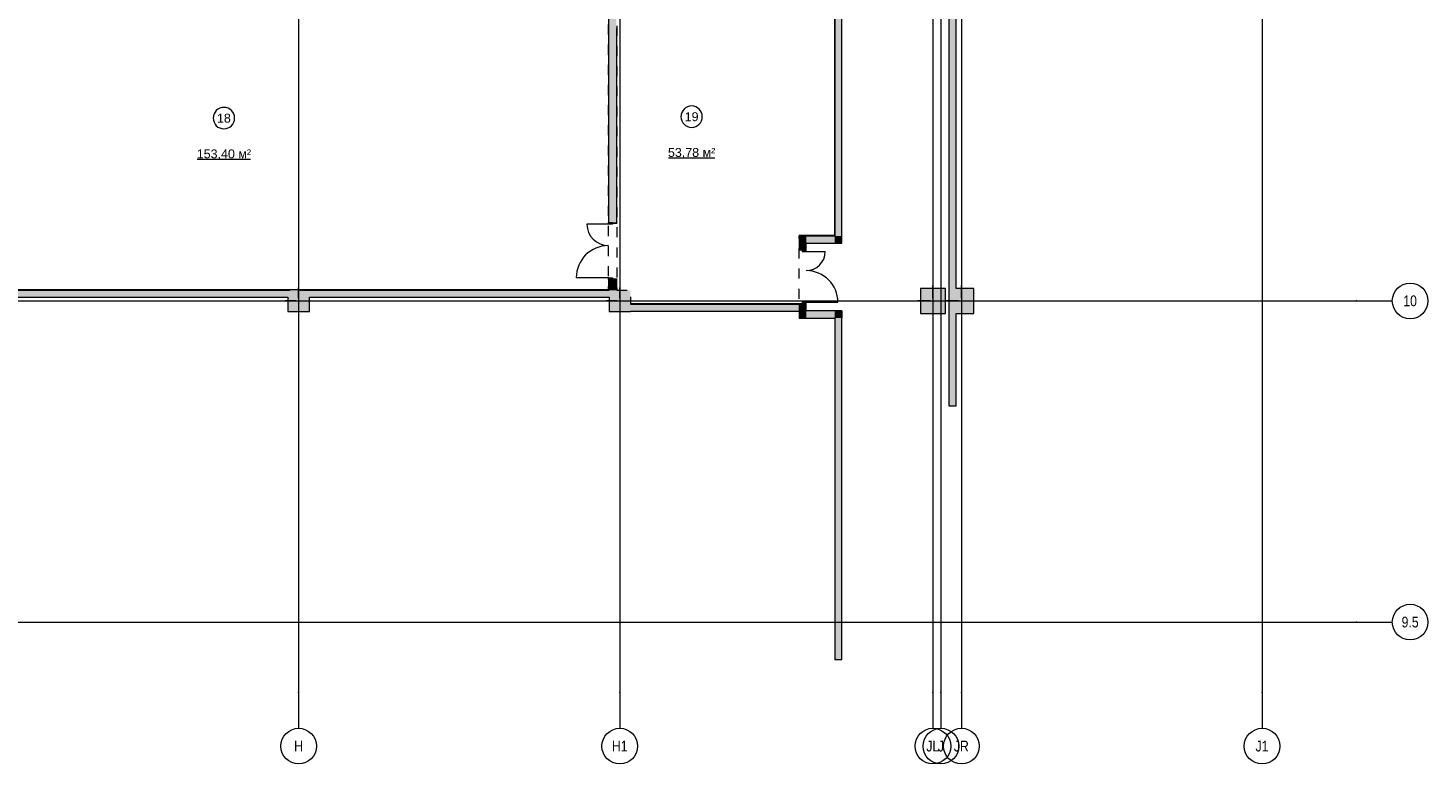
# Model space of a CAD drawing. Header units: millimetres. Extents: x -14761 to 157739, y -22400 to 107990.
# Tile 158 of 256: x 118415 to 157650, y -3975 to 16646. Entities that reach past the tile are written whole.
import ezdxf

# ---------------------------------------------------------------- set-up
doc = ezdxf.new("R2010")
doc.units = ezdxf.units.MM
doc.header["$MEASUREMENT"] = 0
doc.linetypes.add('Штриховая', pattern=[564.444447, 282.222223, -282.222223])
for name, color, linetype in [('Конструктив - ГКЛ', 7, 'Continuous'), ('Конструктив - Колонны', 7, 'Continuous'), ('Конструктив - Стены Блок 200 нов', 7, 'Continuous'), ('Конструктив - Стены Внутр сущ.', 7, 'Continuous'), ('Элемент Модели - Зона', 7, 'Continuous'), ('Элемент Модели - Оси', 7, 'Continuous')]:
    doc.layers.add(name, color=color, linetype=linetype)
doc.styles.add('СГЕНЕРИР_СТИЛЬ_1', font='txt')
doc.styles.add('СГЕНЕРИР_СТИЛЬ_3', font='txt')

msp = doc.modelspace()

# ---------------------------------------------------------------- hatches: boundary and pattern name
at = {"layer": 'Конструктив - ГКЛ', "linetype": 'Continuous', "lineweight": 0, "true_color": 0x606060}
for points in [[(141013, 18075), (141013, 10825), (141025, 10825), (141025, 18075)], [(141013, 10832), (140025, 10832), (140025, 10820), (141013, 10820)], [(141013, 10820), (141025, 10820), (141013, 10832)], [(134675, 9312), (117364, 9312), (117364, 9300), (134675, 9300)], [(134680, 9312), (134700, 9311), (134700, 9312)], [(134680, 9300), (134700, 9300), (134700, 9311), (134680, 9312)], [(135305, 8910), (140025, 8910), (140025, 8922), (135305, 8922)]]:
    msp.add_hatch(color=251, dxfattribs=at).paths.add_polyline_path(points)
at = {"layer": 'Конструктив - Колонны', "linetype": 'Continuous', "lineweight": 0, "true_color": 0x000000}
for points in [[(125700, 9300), (126300, 9300), (126300, 9300), (125700, 9300)], [(126300, 9300), (125700, 9300), (125700, 9100), (126300, 9100)], [(125700, 8700), (126300, 8700), (126300, 9100), (125700, 9100)], [(134700, 8700), (135300, 8700), (135300, 8710), (135300, 8910), (135300, 8915), (135300, 8922), (135300, 9300), (134925, 9300), (134920, 9300), (134900, 9300), (134700, 9300), (134700, 9300), (134700, 9100)], [(143425, 8650), (144125, 8650), (144125, 9350), (143425, 9350)], [(144225, 8650), (144425, 8650), (144425, 9350), (144225, 9350)], [(144925, 9350), (144425, 9350), (144425, 8650), (144925, 8650)]]:
    msp.add_hatch(color=18, dxfattribs=at).paths.add_polyline_path(points)
at = {"layer": 'Конструктив - Стены Блок 200 нов', "linetype": 'Continuous', "lineweight": 0, "true_color": 0x000000}
for points in [[(134700, 18075), (134680, 18075), (134680, 11200), (134700, 11200)], [(134700, 11200), (134795, 11200), (134900, 11200), (134900, 17700), (134700, 17700)], [(134908, 16458), (134920, 16458), (134920, 16642), (134908, 16642)], [(134920, 16450), (134900, 16450), (134900, 11400), (134920, 11400)], [(134908, 11208), (134920, 11208), (134920, 11392), (134908, 11392)], [(134920, 11200), (134900, 11200), (134795, 11200), (134795, 11180), (134920, 11180)], [(134680, 9312), (134700, 9312), (134700, 9600), (134680, 9600)], [(134700, 9600), (134700, 9311), (134900, 9301), (134900, 9600), (134795, 9600)], [(134920, 9620), (134795, 9620), (134795, 9600), (134900, 9600), (134920, 9600)], [(134900, 9600), (134900, 9301), (134920, 9300), (134920, 9600)], [(134900, 9301), (134700, 9311), (134700, 9300), (134900, 9300)], [(134900, 9301), (134900, 9300), (134920, 9300)]]:
    msp.add_hatch(color=18, dxfattribs=at).paths.add_polyline_path(points)
at = {"layer": 'Конструктив - Стены Блок 200 нов', "linetype": 'Continuous', "lineweight": 0, "true_color": 0x7f7f7f}
for points in [[(134795, 11200), (134680, 11200), (134680, 11150), (134795, 11150)], [(134680, 9600), (134795, 9600), (134795, 9650), (134680, 9650)]]:
    msp.add_hatch(color=8, dxfattribs=at).paths.add_polyline_path(points)
at = {"layer": 'Конструктив - Стены Внутр сущ.', "linetype": 'Continuous', "lineweight": 0, "true_color": 0x000000}
for points in [[(141225, 10820), (141225, 36000), (141025, 36000), (141025, 10820)], [(144225, 17650), (144225, 9350), (144425, 9350), (144425, 17650)], [(140025, 10620), (140225, 10620), (140025, 10820)], [(140025, 10820), (140225, 10620), (140225, 10820)], [(140025, 10620), (140025, 10420), (140225, 10420), (140225, 10620)], [(141025, 10820), (140225, 10820), (140225, 10620), (141025, 10620)], [(141025, 10820), (141225, 10620), (141225, 10820)], [(141025, 10620), (141225, 10620), (141025, 10820)], [(117300, 9100), (125700, 9100), (125700, 9300), (117300, 9300)], [(126300, 9100), (134700, 9100), (134700, 9300), (126300, 9300)], [(135300, 8710), (140226, 8710), (140226, 8910), (135300, 8910)], [(140025, 8718), (140225, 8718), (140225, 8920), (140025, 8920)], [(140225, 8718), (140025, 8518), (140225, 8518)], [(140225, 8718), (140025, 8718), (140025, 8518)], [(140225, 8518), (141025, 8518), (141025, 8718), (140225, 8718)], [(141025, 8518), (141225, 8518), (141225, 8718)], [(141025, 8518), (141225, 8718), (141025, 8718)], [(144225, 6059), (144425, 6059), (144425, 8650), (144225, 8650)], [(141025, 8518), (141025, -1055), (141225, -1055), (141225, 8518)]]:
    msp.add_hatch(color=18, dxfattribs=at).paths.add_polyline_path(points)
at = {"layer": 'Конструктив - Стены Внутр сущ.', "linetype": 'Continuous', "lineweight": 0, "true_color": 0x7f7f7f}
for points in [[(140110, 10420), (140110, 10380), (140225, 10380), (140225, 10420)], [(140225, 8920), (140225, 8960), (140110, 8960), (140110, 8920)]]:
    msp.add_hatch(color=8, dxfattribs=at).paths.add_polyline_path(points)

# ---------------------------------------------------------------- linework, layer by layer
at = {"layer": 'Конструктив - ГКЛ', "color": 7, "linetype": 'Continuous', "lineweight": 15, "flags": 128}
for points in [[(141013, 18075), (141013, 10825)], [(141025, 10825), (141025, 18080)], [(141013, 10832), (140025, 10832)], [(140025, 10825), (140025, 10832)], [(140025, 10820), (141013, 10820)], [(141025, 10820), (141013, 10820)], [(117300, 9300), (125700, 9300)], [(134675, 9312), (117364, 9312)], [(126300, 9300), (134700, 9300)], [(135300, 8910), (140025, 8910)], [(140025, 8922), (135305, 8922)], [(140025, 8915), (140025, 8922)]]:
    msp.add_lwpolyline(points, dxfattribs=at)
at = {"layer": 'Конструктив - Колонны', "color": 7, "linetype": 'Continuous', "lineweight": 15}
for p, q in [((143775, 9080), (143775, 9430)), ((144575, 9080), (144575, 9430)), ((126000, 9080), (126000, 9380)), ((135000, 9080), (135000, 9380)), ((125920, 9000), (125620, 9000)), ((126000, 8920), (126000, 8620)), ((126080, 9000), (126380, 9000)), ((134920, 9000), (134620, 9000)), ((135000, 8920), (135000, 8620)), ((135080, 9000), (135380, 9000)), ((143695, 9000), (143345, 9000)), ((143775, 8920), (143775, 8570)), ((143855, 9000), (144205, 9000)), ((144495, 9000), (144145, 9000)), ((144575, 8920), (144575, 8570)), ((144655, 9000), (145005, 9000))]:
    msp.add_line(p, q, dxfattribs=at)
at = {"layer": 'Конструктив - Колонны', "color": 7, "linetype": 'Continuous', "lineweight": 15, "flags": 128}
for points in [[(125700, 9300), (125700, 9300)], [(125700, 9100), (125700, 8700), (126300, 8700), (126300, 9100)], [(126300, 9300), (126300, 9300)], [(134700, 9300), (134700, 9300)], [(134700, 9100), (134700, 8700), (135300, 8700), (135300, 8710)], [(144225, 9350), (144225, 8650)], [(144425, 8650), (144925, 8650), (144925, 9350), (144425, 9350)]]:
    msp.add_lwpolyline(points, dxfattribs=at)
msp.add_lwpolyline([(143425, 8650), (144125, 8650), (144125, 9350), (143425, 9350)], close=True, dxfattribs=at)
at = {"layer": 'Конструктив - Колонны', "color": 7, "linetype": 'Continuous', "lineweight": 15}
for p in [(126000, 9000), (135000, 9000), (143775, 9000), (144575, 9000)]:
    msp.add_point(p, dxfattribs=at)
at = {"layer": 'Конструктив - Стены Блок 200 нов', "color": 7, "linetype": 'Continuous', "lineweight": 15}
for p, q in [((134680, 11150), (134080, 11150)), ((134680, 11200), (134700, 11200)), ((134680, 11150), (134680, 11200)), ((134680, 11200), (134795, 11200)), ((134680, 11200), (134700, 11200)), ((134680, 11200), (134700, 11200)), ((134795, 11150), (134680, 11150)), ((134700, 11200), (134795, 11200)), ((134700, 11200), (134795, 11200)), ((134700, 11200), (134795, 11200)), ((134795, 11200), (134795, 11150)), ((134795, 11180), (134920, 11180)), ((134795, 11180), (134920, 11180)), ((134920, 11200), (134920, 11180)), ((134920, 11200), (134920, 11180)), ((134680, 9650), (133780, 9650)), ((134680, 9600), (134680, 9650)), ((134680, 9650), (134795, 9650)), ((134680, 9600), (134700, 9600)), ((134795, 9600), (134680, 9600)), ((134680, 9600), (134700, 9600)), ((134680, 9600), (134700, 9600)), ((134700, 9600), (134795, 9600)), ((134700, 9600), (134795, 9600)), ((134700, 9600), (134795, 9600)), ((134795, 9650), (134795, 9600)), ((134795, 9620), (134920, 9620)), ((134795, 9620), (134920, 9620)), ((134920, 9600), (134920, 9620)), ((134920, 9600), (134920, 9620))]:
    msp.add_line(p, q, dxfattribs=at)
at = {"layer": 'Конструктив - Стены Блок 200 нов', "color": 7, "linetype": 'Continuous', "lineweight": 15, "flags": 128}
for points in [[(134680, 18075), (134680, 11200)], [(134920, 16458), (134920, 16642)], [(134920, 11400), (134920, 16450)], [(134920, 11208), (134920, 11392)], [(134680, 9600), (134680, 9312)], [(134920, 9300), (134920, 9600)]]:
    msp.add_lwpolyline(points, dxfattribs=at)
at = {"layer": 'Конструктив - Стены Блок 200 нов', "color": 7, "linetype": 'Continuous', "lineweight": 15}
for centre, radius, start, end in [((134680, 11150), 600, 180, 270), ((134680, 9650), 900, 90, 180)]:
    msp.add_arc(centre, radius, start, end, dxfattribs=at)
at = {"layer": 'Конструктив - Стены Внутр сущ.', "color": 7, "linetype": 'Continuous', "lineweight": 15}
for p, q in [((140110, 10420), (140025, 10420)), ((140110, 10420), (140025, 10420)), ((140225, 10420), (140110, 10420)), ((140110, 10420), (140110, 10380)), ((140225, 10420), (140110, 10420)), ((140225, 10420), (140110, 10420)), ((140225, 10420), (140110, 10420)), ((140110, 10380), (140225, 10380)), ((140225, 10380), (140225, 10420)), ((140225, 10380), (140757, 10380)), ((140110, 8920), (140025, 8920)), ((140110, 8920), (140025, 8920)), ((140225, 8960), (140110, 8960)), ((140110, 8960), (140110, 8920)), ((140225, 8920), (140110, 8920)), ((140110, 8920), (140225, 8920)), ((140225, 8920), (140110, 8920)), ((140225, 8920), (140110, 8920)), ((140225, 8920), (140225, 8960)), ((140225, 8960), (141113, 8960))]:
    msp.add_line(p, q, dxfattribs=at)
at = {"layer": 'Конструктив - Стены Внутр сущ.', "color": 7, "linetype": 'Continuous', "lineweight": 15, "flags": 128}
for points in [[(141225, 10820), (141225, 36000)], [(141025, 18080), (141025, 10825)], [(144225, 17650), (144225, 9350)], [(144425, 9350), (144425, 17650)], [(140025, 10820), (140025, 10620)], [(141025, 10820), (140025, 10820)], [(140025, 10620), (140025, 10420)], [(140225, 10620), (141225, 10620)], [(140225, 10420), (140225, 10620)], [(141225, 10620), (141225, 10820)], [(125700, 9300), (117300, 9300)], [(117300, 9100), (125700, 9100)], [(134700, 9300), (126300, 9300)], [(126300, 9100), (134700, 9100)], [(140226, 8910), (135300, 8910)], [(135300, 8710), (140226, 8710)], [(140025, 8920), (140025, 8518)], [(140225, 8718), (140225, 8920)], [(141225, 8718), (140225, 8718)], [(140226, 8710), (140226, 8910)], [(141225, 8718), (141225, 8518)], [(144225, 8650), (144225, 6059)], [(144425, 6059), (144425, 8650)], [(140025, 8518), (140225, 8518)], [(140225, 8518), (141025, 8518)], [(141025, 8518), (141025, -1055)], [(141225, -1055), (141225, 8518)], [(144225, 6059), (144425, 6059)], [(141225, -1055), (141025, -1055)]]:
    msp.add_lwpolyline(points, dxfattribs=at)
at = {"layer": 'Конструктив - Стены Внутр сущ.', "color": 7, "linetype": 'Continuous', "lineweight": 15}
for centre, radius, start, end in [((140225, 10380), 532, 270, 0), ((140225, 8960), 888, 0, 90)]:
    msp.add_arc(centre, radius, start, end, dxfattribs=at)
at = {"layer": 'Элемент Модели - Зона', "color": 7, "linetype": 'Continuous', "lineweight": 15}
for p, q in [((123160, 12967), (124650, 12967)), ((136362, 13008), (137663, 13008))]:
    msp.add_line(p, q, dxfattribs=at)
at = {"layer": 'Элемент Модели - Зона', "color": 7, "linetype": 'Штриховая', "lineweight": 15, "flags": 128}
for points in [[(117320, 18080), (117320, 9300), (125700, 9300), (125700, 9300), (126300, 9300), (126300, 9300), (134680, 9300), (134680, 18080), (126300, 18080), (126300, 17700), (125700, 17700), (125700, 18080)], [(134920, 9300), (135300, 9300), (135300, 8910), (140025, 8910), (140025, 10820), (141025, 10820), (141025, 18080), (135300, 18080), (135300, 17700), (134920, 17700)]]:
    msp.add_lwpolyline(points, close=True, dxfattribs=at)
at = {"layer": 'Элемент Модели - Зона', "color": 7, "linetype": 'Continuous', "lineweight": 15, "flags": 128}
for points in [[(124205, 14121, 1), (123605, 14121, 1)], [(137313, 14161, 1), (136713, 14161, 1)]]:
    msp.add_lwpolyline(points, format="xyb", close=True, dxfattribs=at)
at = {"layer": 'Элемент Модели - Оси', "color": 7, "linetype": 'Continuous', "lineweight": 15}
for p, q in [((126000, 92200), (126000, -1975)), ((135000, 92200), (135000, -1975)), ((143775, 92200), (143775, -1975)), ((144000, 92200), (144000, -1975)), ((144575, 92200), (144575, -1975)), ((153000, 92200), (153000, -1975)), ((-12761, 9000), (155650, 9000)), ((155650, 9000), (156650, 9000)), ((-12761, 0), (155650, 0)), ((155650, 0), (156650, 0)), ((126000, -1975), (126000, -2975)), ((135000, -1975), (135000, -2975)), ((143775, -1975), (143775, -2975)), ((144000, -1975), (144000, -2975)), ((144575, -1975), (144575, -2975)), ((153000, -1975), (153000, -2975))]:
    msp.add_line(p, q, dxfattribs=at)
for centre in [(157150, 9000), (157150, 0), (126000, -3475), (135000, -3475), (143775, -3475), (144000, -3475), (144575, -3475), (153000, -3475)]:
    msp.add_circle(centre, 500, dxfattribs=at)
for p in [(155650, 9000), (155650, 9000), (155650, 0), (155650, 0), (126000, -1975), (126000, -1975), (135000, -1975), (135000, -1975), (143775, -1975), (143775, -1975), (144000, -1975), (144000, -1975), (144575, -1975), (144575, -1975), (153000, -1975), (153000, -1975)]:
    msp.add_point(p, dxfattribs=at)

# ---------------------------------------------------------------- texts
at = {"layer": 'Элемент Модели - Зона', "color": 7, "lineweight": 15, "char_height": 250, "attachment_point": 5, "style": 'СГЕНЕРИР_СТИЛЬ_1'}
for s, insert in [('\\A1;{\\pqc;\\fArial|b0|i0|c204|p38;18}', (123905, 14119)), ('\\A1;{\\pqc;\\fArial|b0|i0|c204|p38;19}', (137013, 14159)), ('\\A1;{\\pqc;\\fArial|b0|i0|c204|p38;153,40 м²}', (123905, 13096)), ('\\A1;{\\pqc;\\fArial|b0|i0|c204|p38;53,78 м²}', (137013, 13137))]:
    msp.add_mtext(s, dxfattribs=dict(at, insert=insert))
at = {"layer": 'Элемент Модели - Оси', "color": 30, "lineweight": 5, "true_color": 0xff823e, "char_height": 300, "attachment_point": 4, "style": 'СГЕНЕРИР_СТИЛЬ_3'}
for s, insert in [('\\A1;{\\pql;\\pt0;\\fArial Narrow|b0|i0|c204|p34;10}', (156958, 9000)), ('\\A1;{\\pql;\\pt0;\\fArial Narrow|b0|i0|c204|p34;9.5}', (156910, 0)), ('\\A1;{\\pql;\\pt0;\\fArial Narrow|b0|i0|c204|p34;H}', (125874, -3473)), ('\\A1;{\\pql;\\pt0;\\fArial Narrow|b0|i0|c204|p34;H1}', (134778, -3473)), ('\\A1;{\\pql;\\pt0;\\fArial Narrow|b0|i0|c204|p34;JL}', (143591, -3476)), ('\\A1;{\\pql;\\pt0;\\fArial Narrow|b0|i0|c204|p34;J}', (143912, -3476)), ('\\A1;{\\pql;\\pt0;\\fArial Narrow|b0|i0|c204|p34;JR}', (144362, -3476)), ('\\A1;{\\pql;\\pt0;\\fArial Narrow|b0|i0|c204|p34;J1}', (152816, -3475))]:
    msp.add_mtext(s, dxfattribs=dict(at, insert=insert))

doc.saveas('drawing.dxf')
